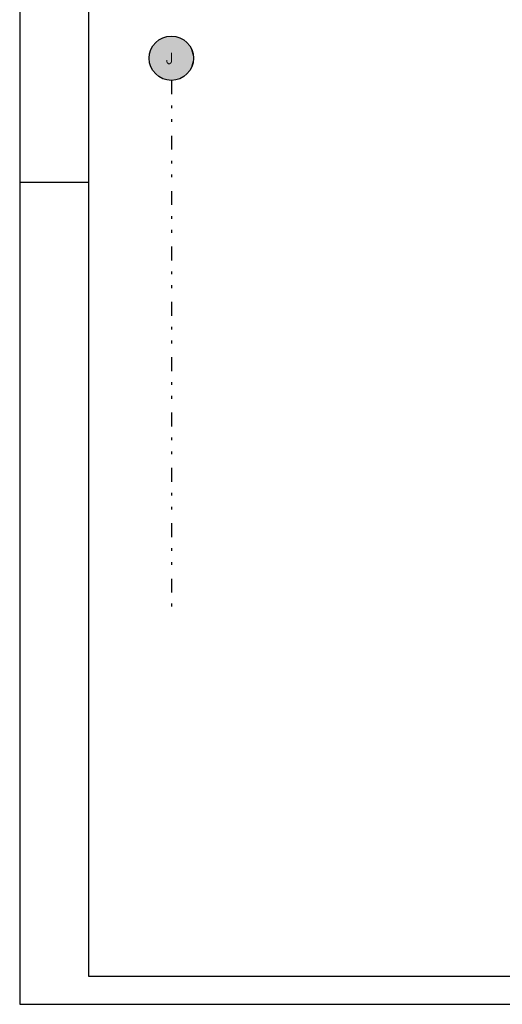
# Model space of a CAD drawing. Extents: x 0 to 84.1, y 0 to 59.4.
# Tile 1 of 8: x 0 to 17.4, y 0 to 35.6. Entities that reach past the tile are written whole.
import ezdxf

# ---------------------------------------------------------------- set-up
doc = ezdxf.new("R2010")
doc.units = 0
doc.linetypes.add('ESTILO_TQS_0004', pattern=[2, 0.5, -0.4, 0.1, -0.4, 0.1, -0.5])
for name, color, linetype in [('1', 1, 'CONTINUOUS'), ('2', 2, 'CONTINUOUS'), ('6', 6, 'CONTINUOUS')]:
    doc.layers.add(name, color=color, linetype=linetype)
doc.styles.get("Standard").update_dxf_attribs({"font": 'ROMANS.SHX'})

msp = doc.modelspace()

# ---------------------------------------------------------------- linework, layer by layer
at = {"layer": '1', "linetype": 'ESTILO_TQS_0004'}
msp.add_line((5.480976, 33.376291), (5.480976, 14.37629), dxfattribs=at)
at = {"layer": '1', "linetype": 'CONTINUOUS'}
for points in [[(6.280976, 34.176291), (5.112924, 34.886599), (5.019631, 34.829866)], [(6.280976, 34.176291), (5.213072, 34.930099), (5.112924, 34.886599)], [(6.280976, 34.176291), (5.318211, 34.959558), (5.213072, 34.930099)], [(6.280976, 34.176291), (5.426382, 34.974426), (5.318211, 34.959558)], [(6.280976, 34.176291), (5.53557, 34.974426), (5.426382, 34.974426)], [(6.280976, 34.176291), (5.643741, 34.959558), (5.53557, 34.974426)], [(6.280976, 34.176291), (5.748879, 34.930099), (5.643741, 34.959558)], [(6.280976, 34.176291), (5.849028, 34.886599), (5.748879, 34.930099)], [(6.280976, 34.176291), (5.94232, 34.829866), (5.849028, 34.886599)], [(6.280976, 34.176291), (4.79744, 34.591958), (4.747207, 34.495011)], [(6.280976, 34.176291), (4.860407, 34.681161), (4.79744, 34.591958)], [(6.280976, 34.176291), (4.934933, 34.760959), (4.860407, 34.681161)], [(6.280976, 34.176291), (5.019631, 34.829866), (4.934933, 34.760959)], [(6.280976, 34.176291), (6.027018, 34.760959), (5.94232, 34.829866)], [(6.280976, 34.176291), (6.101545, 34.681161), (6.027018, 34.760959)], [(6.280976, 34.176291), (6.164511, 34.591958), (6.101545, 34.681161)], [(6.280976, 34.176291), (6.214745, 34.495011), (6.164511, 34.591958)], [(6.280976, 34.176291), (4.688427, 34.285224), (4.680976, 34.176291)], [(6.280976, 34.176291), (4.680976, 34.176291), (4.688427, 34.067357)], [(6.280976, 34.176291), (4.710642, 34.392128), (4.688427, 34.285224)], [(6.280976, 34.176291), (4.688427, 34.067357), (4.710642, 33.960453)], [(6.280976, 34.176291), (4.747207, 34.495011), (4.710642, 34.392128)], [(6.280976, 34.176291), (4.710642, 33.960453), (4.747207, 33.85757)], [(6.280976, 34.176291), (4.747207, 33.85757), (4.79744, 33.760623)], [(6.280976, 34.176291), (4.79744, 33.760623), (4.860407, 33.67142)], [(6.280976, 34.176291), (4.860407, 33.67142), (4.934933, 33.591622)], [(6.280976, 34.176291), (4.934933, 33.591622), (5.019631, 33.522715)], [(6.280976, 34.176291), (5.019631, 33.522715), (5.112924, 33.465982)], [(6.280976, 34.176291), (5.112924, 33.465982), (5.213072, 33.422482)], [(6.280976, 34.176291), (5.213072, 33.422482), (5.318211, 33.393023)], [(6.280976, 34.176291), (5.318211, 33.393023), (5.426382, 33.378155)], [(6.280976, 34.176291), (5.426382, 33.378155), (5.53557, 33.378155)], [(6.280976, 34.176291), (5.53557, 33.378155), (5.643741, 33.393023)], [(6.280976, 34.176291), (5.643741, 33.393023), (5.748879, 33.422482)], [(6.280976, 34.176291), (5.748879, 33.422482), (5.849028, 33.465982)], [(6.280976, 34.176291), (5.849028, 33.465982), (5.94232, 33.522715)], [(6.280976, 34.176291), (5.94232, 33.522715), (6.027018, 33.591622)], [(6.280976, 34.176291), (6.027018, 33.591622), (6.101545, 33.67142)], [(6.280976, 34.176291), (6.101545, 33.67142), (6.164511, 33.760623)], [(6.280976, 34.176291), (6.164511, 33.760623), (6.214745, 33.85757)], [(6.280976, 34.176291), (6.25131, 34.392128), (6.214745, 34.495011)], [(6.280976, 34.176291), (6.214745, 33.85757), (6.25131, 33.960453)], [(6.280976, 34.176291), (6.273524, 34.285224), (6.25131, 34.392128)], [(6.280976, 34.176291), (6.25131, 33.960453), (6.273524, 34.067357)], [(6.280976, 34.176291), (6.273524, 34.067357), (6.280976, 34.176291)]]:
    msp.add_solid(points, dxfattribs=at)
at = {"layer": '2', "linetype": 'CONTINUOUS'}
for p, q in [((0, 59.400002), (0, 0)), ((0, 29.700001), (0.5, 29.700001)), ((0.5, 29.700001), (1.5, 29.700001)), ((1.5, 29.700001), (2.5, 29.700001)), ((0, 0), (84.100006, 0))]:
    msp.add_line(p, q, dxfattribs=at)
msp.add_lwpolyline([(83.100006, 1), (2.5, 1), (2.5, 58.400002), (83.100006, 58.400002), (83.100006, 1)], dxfattribs=at)
msp.add_circle((5.480976, 34.176291), 0.8, dxfattribs=at)

# ---------------------------------------------------------------- texts
at = {"layer": '6', "linetype": 'CONTINUOUS'}
msp.add_text('J', height=0.4, dxfattribs=at).set_placement((5.280976, 33.976291))

doc.saveas('drawing.dxf')
